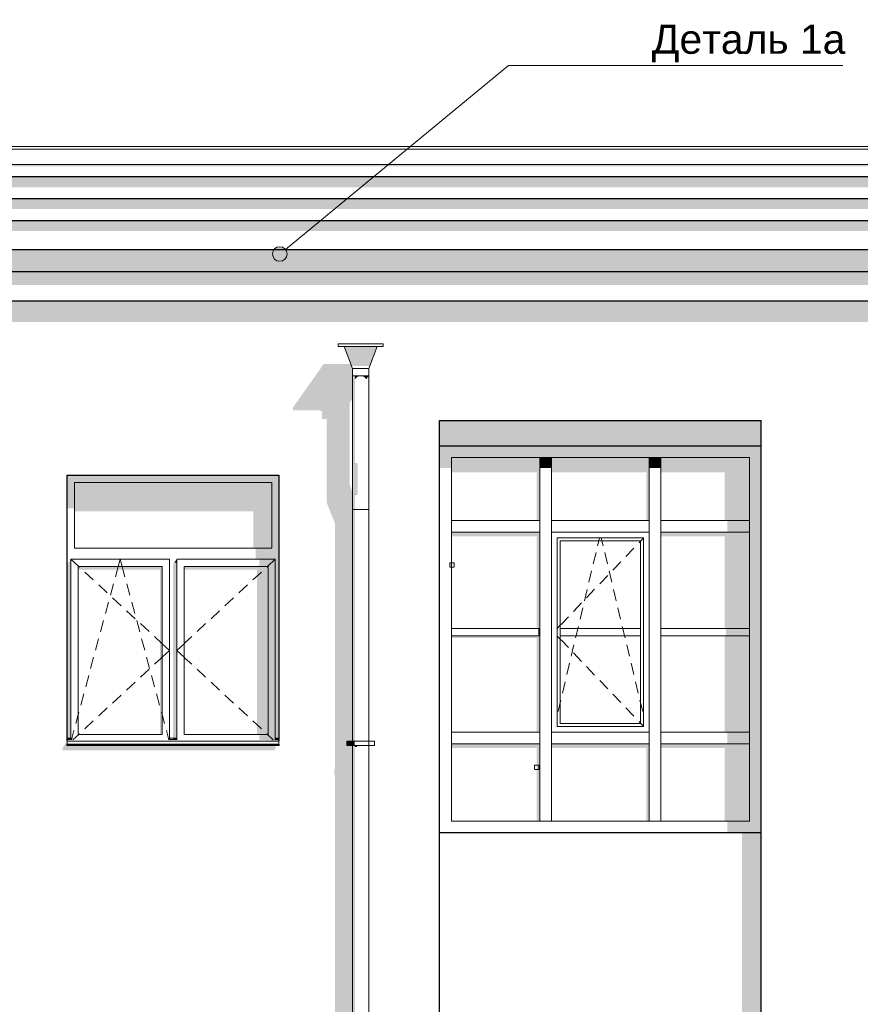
# Model space of a CAD drawing. Header units: millimetres. Extents: x -95523 to 190468, y -7401 to 17692.
# Tile 23 of 139: x -58042 to -52288, y 6627 to 13369. Entities that reach past the tile are written whole.
import ezdxf

# ---------------------------------------------------------------- set-up
doc = ezdxf.new("R2010")
doc.units = ezdxf.units.MM
doc.header["$MEASUREMENT"] = 0
doc.set_wipeout_variables(frame=1)
doc.linetypes.add('Wipeout_Contour', pattern=[1000, 0, -1000])
doc.linetypes.add('Невидимая', pattern=[3.912222, 2.822222, -1.09])
for name, color, linetype, lineweight in [('Р_Фасад в осях 1-24_2_0_Ном._пера__1', 7, 'Continuous', 15), ('Р_Фасад в осях 1-24_2_1 Молдинги_Ном._пера__2', 8, 'Continuous', 15), ('Р_Фасад в осях 1-24_2_1 Молдинги_Ном._пера__21', 7, 'Continuous', 30), ('Р_Фасад в осях 1-24_2_Аннотация - Выносная Надпись.Фасад фрагмент_Ном._пера__1', 7, 'Continuous', 15), ('Р_Фасад в осях 1-24_2_Конструктив - Навесные Стены_Ном._пера__1', 7, 'Continuous', 15), ('Р_Фасад в осях 1-24_2_Конструктив - Навесные Стены_Ном._пера__2', 8, 'Continuous', 15), ('Р_Фасад в осях 1-24_2_Конструктив - Стены Несущие_Ном._пера__1', 7, 'Continuous', 15), ('Р_Фасад в осях 1-24_2_Конструктив - Стены Несущие_Ном._пера__2', 8, 'Continuous', 15), ('Р_Фасад в осях 1-24_2_Конструктив - Стены Несущие_Ном._пера__21', 7, 'Continuous', 30), ('Р_Фасад в осях 1-24_2_Новый_1 ВОДОСТОК_Ном._пера__141', 7, 'Continuous', 20), ('Р_Фасад в осях 1-24_2_Новый_1 ВОДОСТОК_Ном._пера__2', 8, 'Continuous', 15), ('Р_Фасад в осях 1-24_2_Новый_1_Конструктив-парапет_Ном._пера__2', 8, 'Continuous', 15), ('Р_Фасад в осях 1-24_2_Новый_1_Конструктив-парапет_Ном._пера__21', 7, 'Continuous', 30), ('Р_Фасад в осях 1-24_2_Новый_Фартук парапета_Ном._пера__1', 7, 'Continuous', 15), ('Р_Фасад в осях 1-24_2_Фартук парапета_Ном._пера__1', 7, 'Continuous', 15)]:
    doc.layers.add(name, color=color, linetype=linetype, lineweight=lineweight)
doc.layers.add('Р_Фасад в осях 1-24_2_Аннотация - Выносная Надпись.Фасад фрагмент', color=7, linetype='Continuous')
doc.layers.add('Р_Фасад в осях 1-24_2_Конструктив - Навесные Стены_Ном._пера__87', color=7, linetype='Continuous', lineweight=20, true_color=0x6a6a6a)
doc.styles.add('СГЕНЕРИР_СТИЛЬ_1', font='arial.ttf')

msp = doc.modelspace()

# ---------------------------------------------------------------- hatches: boundary and pattern name
at = {"layer": 'Р_Фасад в осях 1-24_2_1 Молдинги_Ном._пера__2', "linetype": 'Continuous', "lineweight": 0, "true_color": 0x3f3f3f}
for points in [[(-79196.2, 12377.1), (-79196.2, 12364.4), (-50666.2, 12364.4), (-50666.2, 12360.4), (-49501.9, 12360.4), (-49549.9, 12292.5), (-49341.1, 12292.5), (-49382.6, 12401.4), (-50450.8, 12401.4), (-50450.8, 12394.2), (-50450.8, 12377.1)], [(-79246.2, 12292.5), (-79246.2, 12221.8), (-49599.9, 12221.8), (-49656, 12142.5), (-49337.1, 12142.5), (-49337.1, 12282), (-49341.1, 12292.5)], [(-49337.1, 12142.5), (-79296.2, 12142.5), (-79296.2, 12071.8), (-49706, 12071.8), (-49762, 11992.5), (-49396.5, 11992.5), (-49369.9, 12030), (-49369.9, 12071.8), (-49337.1, 12071.8)], [(-49337.1, 11992.5), (-79346.2, 11992.5), (-79346.2, 11921.8), (-49812, 11921.8), (-49839.9, 11882.3), (-49839.9, 11862.3), (-49654.1, 11862.3), (-49639.9, 11853.8), (-49639.9, 11803.8), (-49607.7, 11803.8), (-49607.7, 11792.5), (-49345, 11792.5), (-49452.1, 11852.2), (-49452.1, 11913.8), (-49446.5, 11921.8), (-49337.1, 11921.8)], [(-79466.2, 11642.5), (-49337.1, 11642.5), (-49337.1, 11792.5), (-79466.2, 11792.5)], [(-49337.1, 11642.5), (-79516.2, 11642.5), (-79516.2, 11552.1), (-49777.7, 11552.1), (-49777.7, 11466.8), (-49771.8, 11447.1), (-49763.5, 11442.5), (-49337.1, 11442.5), (-49337.1, 11452.9), (-49515, 11552.1), (-49337.1, 11552.1)]]:
    msp.add_hatch(color=250, dxfattribs=at).paths.add_polyline_path(points)
at = {"layer": 'Р_Фасад в осях 1-24_2_Аннотация - Выносная Надпись.Фасад фрагмент', "linetype": 'Continuous', "lineweight": 0, "true_color": 0x000000}
msp.add_hatch(color=18, dxfattribs=at).paths.add_polyline_path([(-56311.9, 11764.6), (-56308.1, 11745.4), (-56297.3, 11729.2), (-56281, 11718.4), (-56261.9, 11714.6), (-56242.8, 11718.4), (-56226.5, 11729.2), (-56215.7, 11745.4), (-56211.9, 11764.6), (-56215.7, 11783.7), (-56226.5, 11799.9), (-56242.8, 11810.8), (-56261.9, 11814.6), (-56281, 11810.8), (-56297.3, 11799.9), (-56308.1, 11783.7)])
at = {"layer": 'Р_Фасад в осях 1-24_2_Конструктив - Навесные Стены_Ном._пера__2', "linetype": 'Continuous', "lineweight": 0, "true_color": 0x3f3f3f}
for points in [[(-55167.2, 10450), (-55087.2, 10370), (-54442.2, 10370), (-54442.2, 10450)], [(-55087.2, 10370), (-55167.2, 10450), (-55167.2, 10298.7), (-55087.2, 10298.7)], [(-54442.2, 10370), (-53692.2, 10370), (-53692.2, 10450), (-54442.2, 10450)], [(-53692.2, 10370), (-53047.2, 10370), (-52967.2, 10450), (-53692.2, 10450)], [(-53047.2, 9900), (-52967.2, 9900), (-52967.2, 10450), (-53047.2, 10370)], [(-54482.2, 10370), (-55087.2, 10370), (-55087.2, 10270.4), (-54502.2, 10270.4), (-54502.2, 9940), (-54482.2, 9940)], [(-54402.2, 10370), (-54482.2, 10370), (-54482.2, 10298.7), (-54402.2, 10298.7)], [(-53732.2, 10370), (-54402.2, 10370), (-54402.2, 10270.4), (-53752.2, 10270.4), (-53752.2, 9940), (-53732.2, 9940)], [(-53652.2, 10370), (-53732.2, 10370), (-53732.2, 10298.7), (-53652.2, 10298.7)], [(-53652.2, 10270.4), (-53217.2, 10270.4), (-53217.2, 9940), (-53047.2, 9940), (-53047.2, 10370), (-53652.2, 10370)], [(-53047.2, 9940), (-53197.2, 9940), (-53197.2, 9860), (-53047.2, 9860)], [(-55087.2, 9831.7), (-54502.2, 9831.7), (-54502.2, 9200), (-54482.2, 9200), (-54482.2, 9860), (-55087.2, 9860)], [(-53652.2, 9860), (-53652.2, 9831.7), (-53217.2, 9831.7), (-53217.2, 9200), (-53047.2, 9200), (-53047.2, 9860)], [(-53047.2, 8450), (-52967.2, 8450), (-52967.2, 9900), (-53047.2, 9900)], [(-54492.2, 9200), (-54492.2, 9150), (-54482.2, 9150), (-54482.2, 9200)], [(-53207.2, 9200), (-53207.2, 9150), (-53047.2, 9150), (-53047.2, 9200)], [(-54482.2, 9150), (-55087.2, 9150), (-55087.2, 9135.9), (-54502.2, 9135.9), (-54502.2, 8490), (-54482.2, 8490)], [(-53217.2, 8490), (-53047.2, 8490), (-53047.2, 9150), (-53217.2, 9150)], [(-53047.2, 8490), (-53197.2, 8490), (-53197.2, 8410), (-53047.2, 8410)], [(-52967.2, 7800), (-52967.2, 8450), (-53047.2, 8450), (-53047.2, 7880)], [(-55087.2, 8410), (-55087.2, 8381.7), (-54502.2, 8381.7), (-54502.2, 7880), (-54482.2, 7880), (-54482.2, 8410)], [(-53732.2, 8410), (-54402.2, 8410), (-54402.2, 8381.7), (-53752.2, 8381.7), (-53752.2, 7880), (-53732.2, 7880)], [(-53652.2, 8410), (-53652.2, 8381.7), (-53217.2, 8381.7), (-53217.2, 7880), (-53047.2, 7880), (-53047.2, 8410)], [(-53047.2, 7880), (-53197.2, 7880), (-53197.2, 7800), (-52967.2, 7800)]]:
    msp.add_hatch(color=250, dxfattribs=at).paths.add_polyline_path(points)
at = {"layer": 'Р_Фасад в осях 1-24_2_Конструктив - Стены Несущие_Ном._пера__2', "linetype": 'Continuous', "lineweight": 0, "true_color": 0x3f3f3f}
for points in [[(-56171.8, 10713.3), (-56171.8, 10693.3), (-55986, 10693.3), (-55971.8, 10684.7), (-55971.8, 10634.7), (-55939.6, 10634.7), (-55939.6, 10062.3), (-55933.6, 10044), (-55884.6, 9921.9), (-55884.6, 8245.2), (-55887.5, 8232.7), (-55887.5, 8202.7), (-55884.6, 8194.4), (-55884.6, 7550), (-55763, 7550), (-55763, 8399.6), (-55803, 8399.6), (-55803, 8429.6), (-55763, 8429.6), (-55763, 10133.5), (-55784, 10185.8), (-55784, 10744.7), (-55763, 10774.4), (-55763, 10890), (-56046.8, 10890)], [(-52967.2, 10450), (-52967.2, 10624), (-55167.2, 10624), (-55167.2, 10450)], [(-57667.2, 10200), (-56317.2, 10200), (-56267.2, 10200), (-56267.2, 10250), (-57717.2, 10250), (-57717.2, 10200)], [(-57717.2, 10023.7), (-57667.2, 10023.7), (-57667.2, 10200), (-57717.2, 10200)], [(-56317.2, 10200), (-57667.2, 10200), (-57667.2, 10002.5), (-56442.2, 10002.5), (-56442.2, 9750), (-56317.2, 9750)], [(-56292.2, 8450), (-56267.2, 8450), (-56267.2, 10200), (-56317.2, 10200), (-56317.2, 9750), (-56317.2, 9675), (-56292.2, 9675)], [(-56317.2, 9750), (-56427.2, 9750), (-56427.2, 9675), (-56317.2, 9675)], [(-57692.2, 9675), (-57717.2, 9639.6), (-57717.2, 8450), (-57692.2, 8450)], [(-56992.2, 9639.6), (-56992.2, 8450), (-56967.2, 8450), (-56967.2, 9650), (-56984.9, 9650)], [(-56984.9, 9650), (-56967.2, 9650), (-56967.2, 9675)], [(-56402.2, 9625), (-56292.2, 9625), (-56292.2, 9675), (-56402.2, 9675)], [(-57067.2, 9625), (-57642.2, 9625), (-57642.2, 9603.8), (-57082.2, 9603.8), (-57082.2, 8475), (-57067.2, 8475)], [(-56342.2, 9625), (-56917.2, 9625), (-56917.2, 9603.8), (-56417.2, 9603.8), (-56417.2, 8475), (-56342.2, 8475)], [(-56342.2, 9625), (-56342.2, 8475), (-56292.2, 8475), (-56292.2, 9625)], [(-57717.2, 8430), (-57747.2, 8385.7), (-57747.2, 8365.7), (-56297.2, 8365.7), (-56287.2, 8389.8), (-56294.4, 8389.8), (-56287.5, 8400), (-57717.2, 8400)], [(-57716.2, 8440), (-57692.2, 8440), (-57692.2, 8450), (-57716.2, 8450)], [(-57692.2, 8440), (-57716.2, 8440), (-57692.2, 8438.5)], [(-56967.2, 8450), (-56991.2, 8450), (-56991.2, 8440), (-56967.2, 8440)], [(-56967.2, 8440), (-56991.2, 8440), (-56967.2, 8438.5)], [(-56292.2, 8475), (-56402.2, 8475), (-56402.2, 8438.5), (-56292.2, 8438.5)], [(-56267.2, 8430), (-56267.2, 8440), (-56292.2, 8440), (-56292.2, 8438.5), (-56402.2, 8438.5)], [(-56267.2, 8450), (-56292.2, 8450), (-56292.2, 8440), (-56267.2, 8440)], [(-56267.2, 8408.1), (-57717.2, 8408.1), (-57717.2, 8400), (-56267.2, 8400)], [(-53097.2, 7800), (-53097.2, 7550), (-52967.2, 7550), (-52967.2, 7800)], [(-55884.6, 4245.2), (-55887.5, 4232.7), (-55887.5, 4202.7), (-55884.6, 4194.4), (-55884.6, 3850), (-55763, 3850), (-55763, 4399.6), (-55803, 4399.6), (-55803, 4429.6), (-55763, 4429.6), (-55763, 6399.6), (-55803, 6399.6), (-55803, 6429.6), (-55763, 6429.6), (-55763, 7550), (-55884.6, 7550), (-55884.6, 6245.2), (-55887.5, 6232.7), (-55887.5, 6202.7), (-55884.6, 6194.4)], [(-52967.2, 7550), (-53097.2, 7550), (-53097.2, 6550), (-52967.2, 6550)]]:
    msp.add_hatch(color=250, dxfattribs=at).paths.add_polyline_path(points)
at = {"layer": 'Р_Фасад в осях 1-24_2_Новый_1 ВОДОСТОК_Ном._пера__2', "linetype": 'Continuous', "lineweight": 0, "true_color": 0x3f3f3f}
for points in [[(-55595.8, 11130), (-55820.1, 11130), (-55770.1, 10998.6), (-55645.9, 10998.6)], [(-55763, 10930), (-55763, 10339.8), (-55758.8, 10337.1), (-55758.8, 10930)], [(-55746.9, 10930), (-55758.8, 10930), (-55758.8, 10337.1), (-55746.9, 10334.9)], [(-55729, 10930), (-55746.9, 10930), (-55746.9, 10907.2), (-55729, 10924.1)], [(-55708, 10930), (-55729, 10930), (-55729, 10924.1)], [(-55686.9, 10930), (-55708, 10930), (-55686.9, 10924.1)], [(-55669.1, 10930), (-55686.9, 10930), (-55686.9, 10924.1), (-55669.1, 10907.2)], [(-55669.1, 10930), (-55669.1, 10907.2), (-55657.2, 10924.1), (-55657.2, 10930)], [(-55657.2, 10930), (-55657.2, 10924.1), (-55653, 10930)], [(-55763, 10339.8), (-55763, 10125.2), (-55758.8, 10122.5), (-55758.8, 10337.1)], [(-55758.8, 10337.1), (-55758.8, 10122.5), (-55746.9, 10120.3), (-55746.9, 10334.9)], [(-55746.9, 10334.9), (-55746.9, 10120.3), (-55729, 10118.7), (-55729, 10333.4)], [(-55758.8, 10122.5), (-55763, 10125.2), (-55763, 10015.2), (-55758.8, 10015.2)], [(-55746.9, 10120.3), (-55758.8, 10122.5), (-55758.8, 10015.2), (-55746.9, 10015.2)], [(-55746.9, 10116.6), (-55729, 10118.7), (-55746.9, 10120.3)], [(-55758.8, 10015.2), (-55763, 10015.2), (-55763, 8429.6), (-55758.8, 8429.6)], [(-55758.8, 10015.2), (-55758.8, 8429.6), (-55746.9, 8429.6), (-55746.9, 10015.2)], [(-55803, 8399.6), (-55765, 8399.6), (-55765, 8429.6), (-55803, 8429.6)], [(-55765, 8399.6), (-55760.6, 8399.6), (-55760.6, 8429.6), (-55765, 8429.6)], [(-55760.6, 8399.6), (-55748.3, 8399.6), (-55748.3, 8429.6), (-55760.6, 8429.6)], [(-55763, 8399.6), (-55763, 6429.6), (-55758.8, 6429.6), (-55758.8, 8399.6)], [(-55746.9, 8399.6), (-55758.8, 8399.6), (-55758.8, 6429.6), (-55746.9, 6429.6)], [(-55729, 8399.6), (-55746.9, 8399.6), (-55746.9, 8389.2), (-55737.2, 8389.2), (-55729, 8395.9)], [(-55729, 8399.6), (-55729, 8395.9), (-55710.6, 8395.9), (-55708, 8397.2), (-55708, 8399.6)], [(-55686.9, 8399.6), (-55708, 8399.6), (-55708, 8397.2), (-55687.9, 8397.2), (-55686.9, 8397.5)], [(-55686.9, 8399.6), (-55686.9, 8397.5), (-55669.1, 8397.5), (-55669.1, 8399.6)], [(-55657.2, 8399.6), (-55669.1, 8399.6), (-55669.1, 8397.6), (-55657.2, 8397.6)], [(-55657.2, 8399.6), (-55657.2, 8397.6), (-55653, 8397.3), (-55653, 8399.6)]]:
    msp.add_hatch(color=250, dxfattribs=at).paths.add_polyline_path(points)
at = {"layer": 'Р_Фасад в осях 1-24_2_Новый_1_Конструктив-парапет_Ном._пера__2', "linetype": 'Continuous', "lineweight": 0, "true_color": 0x3f3f3f}
for points in [[(-79617.2, 11299.7), (-55167.2, 11299.7), (-55167.2, 11442.5), (-79617.2, 11442.5)], [(-55167.2, 11299.7), (-49967.2, 11299.7), (-49967.2, 11442.5), (-55167.2, 11442.5)], [(-56046.8, 10890), (-55763, 10890), (-55763, 10980), (-55774.5, 11010.2), (-55961.8, 11010.2)]]:
    msp.add_hatch(color=250, dxfattribs=at).paths.add_polyline_path(points)

# ---------------------------------------------------------------- linework, layer by layer
at = {"layer": 'Р_Фасад в осях 1-24_2_0_Ном._пера__1', "color": 7, "linetype": 'Невидимая', "lineweight": 15, "flags": 128}
for points in [[(-55097.2, 9650), (-55067.2, 9650), (-55067.2, 9620), (-55097.2, 9620)], [(-54517.2, 8265), (-54487.2, 8265), (-54487.2, 8235), (-54517.2, 8235)]]:
    msp.add_lwpolyline(points, close=True, dxfattribs=at)
at = {"layer": 'Р_Фасад в осях 1-24_2_1 Молдинги_Ном._пера__21', "color": 7, "linetype": 'Continuous', "lineweight": 30}
for p, q in [((-49341.1, 12292.5), (-79196.2, 12292.5)), ((-49337.1, 12142.5), (-79246.2, 12142.5)), ((-49337.1, 11992.5), (-79296.2, 11992.5)), ((-49337.1, 11792.5), (-79346.2, 11792.5)), ((-49337.1, 11642.5), (-79466.2, 11642.5)), ((-49337.1, 11442.5), (-79516.2, 11442.5))]:
    msp.add_line(p, q, dxfattribs=at)
at = {"layer": 'Р_Фасад в осях 1-24_2_Аннотация - Выносная Надпись.Фасад фрагмент_Ном._пера__1', "color": 7, "linetype": 'Continuous', "lineweight": 15}
msp.add_line((-56223.3, 11796.4), (-54696.5, 13054.6), dxfattribs=at)
msp.add_circle((-56261.9, 11764.6), 50, dxfattribs=at)
at = {"layer": 'Р_Фасад в осях 1-24_2_Конструктив - Навесные Стены_Ном._пера__1', "color": 7, "linetype": 'Continuous', "lineweight": 15}
for p, q in [((-54482.2, 9940), (-54482.2, 10370)), ((-54482.2, 10370), (-54402.2, 10370)), ((-54402.2, 9940), (-54402.2, 10370)), ((-53732.2, 9940), (-53732.2, 10370)), ((-53732.2, 10370), (-53652.2, 10370)), ((-53652.2, 9940), (-53652.2, 10370)), ((-54482.2, 9900), (-54482.2, 9940)), ((-54402.2, 9900), (-54402.2, 9940)), ((-53732.2, 9900), (-53732.2, 9940)), ((-53652.2, 9900), (-53652.2, 9940)), ((-54482.2, 8490), (-54482.2, 9860)), ((-54402.2, 8490), (-54402.2, 9860)), ((-53732.2, 8450), (-53732.2, 9860)), ((-53652.2, 8490), (-53652.2, 9860)), ((-54362.2, 9820), (-54362.2, 8530)), ((-53772.2, 9820), (-54362.2, 9820)), ((-53792.2, 9800), (-54342.2, 9800)), ((-54342.2, 9800), (-54342.2, 9200)), ((-54085.8, 9767.2), (-54077.9, 9800)), ((-54077.9, 9800), (-54073.2, 9820)), ((-54056.4, 9800), (-54061.2, 9820)), ((-54048.6, 9767.2), (-54056.4, 9800)), ((-53792.2, 9797.9), (-53802.4, 9787.2)), ((-53772.2, 9818.8), (-53792.2, 9797.9)), ((-53792.2, 9200), (-53792.2, 9800)), ((-53772.2, 8530), (-53772.2, 9820)), ((-54115.4, 9643), (-54096.8, 9720.8)), ((-54018.9, 9643), (-54037.5, 9720.8)), ((-53837, 9751), (-53892.2, 9693.1)), ((-53926.8, 9657), (-53982, 9599.1)), ((-54145.6, 9516.6), (-54127, 9594.4)), ((-53988.7, 9516.6), (-54007.3, 9594.4)), ((-54016.6, 9563), (-54071.8, 9505.1)), ((-54175.8, 9390.1), (-54157.2, 9467.9)), ((-54106.4, 9469), (-54161.6, 9411.1)), ((-53958.6, 9390.1), (-53977.1, 9467.9)), ((-54196.2, 9375), (-54251.4, 9317.1)), ((-54206, 9263.7), (-54187.4, 9341.5)), ((-53928.4, 9263.7), (-53946.9, 9341.5)), ((-54286, 9281), (-54331.9, 9232.8)), ((-55087.2, 9200), (-54482.2, 9200)), ((-54342.2, 9222.1), (-54362.2, 9201.2)), ((-54331.9, 9232.8), (-54342.2, 9222.1)), ((-54342.2, 9150), (-54342.2, 9200)), ((-54342.2, 9200), (-53792.2, 9200)), ((-54233.2, 9150), (-54221.2, 9200)), ((-54221.2, 9200), (-54217.6, 9215)), ((-53913.2, 9200), (-53916.7, 9215)), ((-53901.2, 9150), (-53913.2, 9200)), ((-53792.2, 9200), (-53792.2, 9150)), ((-53652.2, 9200), (-53047.2, 9200)), ((-54482.2, 9150), (-55087.2, 9150)), ((-54342.2, 9127.9), (-54362.2, 9148.8)), ((-53792.2, 9150), (-54342.2, 9150)), ((-54342.2, 9150), (-54342.2, 8550)), ((-54331.9, 9117.2), (-54342.2, 9127.9)), ((-54286, 9069), (-54331.9, 9117.2)), ((-54236.2, 9137.2), (-54233.2, 9150)), ((-53898.2, 9137.2), (-53901.2, 9150)), ((-53792.2, 8550), (-53792.2, 9150)), ((-53047.2, 9150), (-53652.2, 9150)), ((-54266.4, 9010.8), (-54247.8, 9088.6)), ((-53868, 9010.8), (-53886.5, 9088.6)), ((-54196.2, 8975), (-54251.4, 9032.9)), ((-54296.6, 8884.3), (-54278, 8962.1)), ((-54106.4, 8881), (-54161.6, 8938.9)), ((-53837.8, 8884.3), (-53856.4, 8962.1)), ((-54326.8, 8757.9), (-54308.2, 8835.7)), ((-54016.6, 8787), (-54071.8, 8844.9)), ((-53807.6, 8757.9), (-53826.2, 8835.7)), ((-54342.2, 8693.4), (-54338.4, 8709.3)), ((-53926.8, 8693), (-53982, 8750.9)), ((-53792.2, 8693.4), (-53796, 8709.3)), ((-54357, 8631.4), (-54342.2, 8693.4)), ((-53837, 8599), (-53892.2, 8656.9)), ((-53777.4, 8631.4), (-53792.2, 8693.4)), ((-53792.2, 8552.1), (-53802.4, 8562.8)), ((-54362.2, 8530), (-53772.2, 8530)), ((-54342.2, 8550), (-53792.2, 8550)), ((-53772.2, 8531.2), (-53792.2, 8552.1)), ((-54482.2, 8450), (-54482.2, 8490)), ((-54402.2, 8450), (-54402.2, 8490)), ((-53652.2, 8450), (-53652.2, 8490)), ((-54482.2, 7880), (-54482.2, 8410)), ((-54402.2, 7880), (-54402.2, 8410)), ((-53732.2, 7880), (-53732.2, 8410)), ((-53652.2, 7880), (-53652.2, 8410)), ((-54402.2, 7880), (-54482.2, 7880)), ((-53652.2, 7880), (-53732.2, 7880))]:
    msp.add_line(p, q, dxfattribs=at)
at = {"layer": 'Р_Фасад в осях 1-24_2_Конструктив - Навесные Стены_Ном._пера__87', "color": 251, "linetype": 'Continuous', "lineweight": 20, "true_color": 0x6a6a6a}
for p, q in [((-55087.2, 10370), (-54482.2, 10370)), ((-55087.2, 9940), (-55087.2, 10370)), ((-54402.2, 10370), (-53732.2, 10370)), ((-53652.2, 10370), (-53047.2, 10370)), ((-53047.2, 9940), (-53047.2, 10370)), ((-54482.2, 9940), (-55087.2, 9940)), ((-55087.2, 9900), (-55087.2, 9940)), ((-53732.2, 9940), (-54402.2, 9940)), ((-53047.2, 9940), (-53652.2, 9940)), ((-53047.2, 9940), (-53047.2, 9860)), ((-55087.2, 9860), (-55087.2, 9900)), ((-55087.2, 8490), (-55087.2, 9860)), ((-54482.2, 9860), (-55087.2, 9860)), ((-54482.2, 9900), (-54482.2, 9860)), ((-54402.2, 9860), (-54402.2, 9900)), ((-53732.2, 9860), (-54402.2, 9860)), ((-53732.2, 9900), (-53732.2, 9860)), ((-53652.2, 9860), (-53652.2, 9900)), ((-53047.2, 9860), (-53652.2, 9860)), ((-53047.2, 8490), (-53047.2, 9860)), ((-54482.2, 8490), (-55087.2, 8490)), ((-55087.2, 8410), (-55087.2, 8490)), ((-54482.2, 8450), (-54482.2, 8410)), ((-53732.2, 8490), (-54402.2, 8490)), ((-54402.2, 8410), (-54402.2, 8450)), ((-53732.2, 8450), (-53732.2, 8410)), ((-53047.2, 8490), (-53652.2, 8490)), ((-53652.2, 8410), (-53652.2, 8450)), ((-53047.2, 8490), (-53047.2, 8410)), ((-55087.2, 7880), (-55087.2, 8410)), ((-54482.2, 8410), (-55087.2, 8410)), ((-53732.2, 8410), (-54402.2, 8410)), ((-53047.2, 8410), (-53652.2, 8410)), ((-53047.2, 7880), (-53047.2, 8410)), ((-54482.2, 7880), (-55087.2, 7880)), ((-53732.2, 7880), (-54402.2, 7880)), ((-53047.2, 7880), (-53652.2, 7880))]:
    msp.add_line(p, q, dxfattribs=at)
at = {"layer": 'Р_Фасад в осях 1-24_2_Конструктив - Стены Несущие_Ном._пера__1', "color": 7, "linetype": 'Continuous', "lineweight": 15}
for p, q in [((-57667.2, 10200), (-57667.2, 9750)), ((-56317.2, 10200), (-57667.2, 10200)), ((-56317.2, 9750), (-56317.2, 10200)), ((-57667.2, 9750), (-56317.2, 9750)), ((-57692.2, 9625), (-57692.2, 9675)), ((-57692.2, 9675), (-57017.2, 9675)), ((-57692.2, 9675), (-57638.2, 9625)), ((-57368.2, 9625), (-57354.7, 9675)), ((-57341.2, 9625), (-57354.7, 9675)), ((-57017.2, 9675), (-57017.2, 9625)), ((-56967.2, 9625), (-56967.2, 9675)), ((-56967.2, 9675), (-56292.2, 9675)), ((-56292.2, 9675), (-56346.2, 9625)), ((-56292.2, 9675), (-56292.2, 9625)), ((-57692.2, 8475), (-57692.2, 9625)), ((-57642.2, 9625), (-57642.2, 8475)), ((-57067.2, 9625), (-57642.2, 9625)), ((-57638.2, 9625), (-57633.5, 9620.6)), ((-57596.8, 9586.7), (-57538.1, 9532.3)), ((-57387.2, 9554.6), (-57375.5, 9597.8)), ((-57375.5, 9597.8), (-57368.2, 9625)), ((-57333.8, 9597.8), (-57341.2, 9625)), ((-57322.2, 9554.6), (-57333.8, 9597.8)), ((-57067.2, 8475), (-57067.2, 9625)), ((-57017.2, 9625), (-57017.2, 8475)), ((-56967.2, 8475), (-56967.2, 9625)), ((-56917.2, 9625), (-56917.2, 8475)), ((-56342.2, 9625), (-56917.2, 9625)), ((-56387.6, 9586.7), (-56446.3, 9532.3)), ((-56346.2, 9625), (-56350.9, 9620.6)), ((-56342.2, 8475), (-56342.2, 9625)), ((-56292.2, 9625), (-56292.2, 8475)), ((-57421.1, 9429), (-57400.2, 9506.3)), ((-57288.3, 9429), (-57309.1, 9506.3)), ((-57501.4, 9498.4), (-57442.7, 9444)), ((-56483, 9498.4), (-56541.7, 9444)), ((-57455, 9303.5), (-57434.1, 9380.8)), ((-57406, 9410), (-57347.3, 9355.7)), ((-57254.4, 9303.5), (-57275.2, 9380.8)), ((-56578.3, 9410), (-56637, 9355.7)), ((-57310.6, 9321.7), (-57251.9, 9267.4)), ((-56673.7, 9321.7), (-56732.4, 9267.4)), ((-57488.9, 9178), (-57468, 9255.3)), ((-57220.5, 9178), (-57241.4, 9255.3)), ((-57215.2, 9233.4), (-57156.5, 9179)), ((-56769.1, 9233.4), (-56827.8, 9179)), ((-57522.7, 9052.5), (-57501.9, 9129.8)), ((-57186.6, 9052.5), (-57207.5, 9129.8)), ((-57119.8, 9145.1), (-57075.9, 9104.4)), ((-57075.9, 9104.4), (-57067.2, 9096.3)), ((-56908.5, 9104.4), (-56917.2, 9096.3)), ((-56864.5, 9145.1), (-56908.5, 9104.4)), ((-57067.2, 9096.3), (-57017.2, 9050)), ((-57067.2, 9003.7), (-57017.2, 9050)), ((-56917.2, 9096.3), (-56967.2, 9050)), ((-56917.2, 9003.7), (-56967.2, 9050)), ((-57556.6, 8927), (-57535.8, 9004.3)), ((-57152.7, 8927), (-57173.6, 9004.3)), ((-57119.8, 8954.9), (-57075.9, 8995.6)), ((-57075.9, 8995.6), (-57067.2, 9003.7)), ((-56908.5, 8995.6), (-56917.2, 9003.7)), ((-56864.5, 8954.9), (-56908.5, 8995.6)), ((-57215.2, 8866.6), (-57156.5, 8921)), ((-56769.1, 8866.6), (-56827.8, 8921)), ((-57590.5, 8801.5), (-57569.7, 8878.8)), ((-57310.6, 8778.3), (-57251.9, 8832.6)), ((-57118.8, 8801.5), (-57139.7, 8878.8)), ((-56673.7, 8778.3), (-56732.4, 8832.6)), ((-57624.4, 8676), (-57603.6, 8753.2)), ((-57406, 8690), (-57347.3, 8744.3)), ((-57085, 8676), (-57105.8, 8753.2)), ((-56578.3, 8690), (-56637, 8744.3)), ((-57501.4, 8601.6), (-57442.7, 8656)), ((-56483, 8601.6), (-56541.7, 8656)), ((-57658.3, 8550.5), (-57642.2, 8610.2)), ((-57642.2, 8610.2), (-57637.4, 8627.7)), ((-57596.8, 8513.3), (-57538.1, 8567.7)), ((-57067.2, 8610.2), (-57071.9, 8627.7)), ((-57051.1, 8550.5), (-57067.2, 8610.2)), ((-56387.6, 8513.3), (-56446.3, 8567.7)), ((-57688.5, 8438.5), (-57671.3, 8502.2)), ((-57020.8, 8438.5), (-57038, 8502.2)), ((-57692.2, 8450), (-57717.2, 8450)), ((-57692.2, 8440), (-57717.2, 8440)), ((-57717.2, 8430), (-57717.2, 8428.1)), ((-57717.2, 8428.1), (-57717.2, 8408.1)), ((-56267.2, 8428.1), (-57717.2, 8428.1)), ((-57692.2, 8438.5), (-57692.2, 8475)), ((-57677.6, 8438.5), (-57638.2, 8475)), ((-57642.2, 8475), (-57067.2, 8475)), ((-57638.2, 8475), (-57633.5, 8479.4)), ((-57017.2, 8475), (-57017.2, 8438.5)), ((-56967.2, 8450), (-57017.2, 8450)), ((-56967.2, 8440), (-57017.2, 8440)), ((-56967.2, 8438.5), (-56967.2, 8475)), ((-56917.2, 8475), (-56342.2, 8475)), ((-56346.2, 8475), (-56350.9, 8479.4)), ((-56306.8, 8438.5), (-56346.2, 8475)), ((-56292.2, 8475), (-56292.2, 8438.5)), ((-56267.2, 8450), (-56292.2, 8450)), ((-56267.2, 8440), (-56292.2, 8440)), ((-56267.2, 8430), (-56267.2, 8428.1)), ((-56267.2, 8428.1), (-56267.2, 8408.1)), ((-56267.2, 8408.1), (-57717.2, 8408.1))]:
    msp.add_line(p, q, dxfattribs=at)
at = {"layer": 'Р_Фасад в осях 1-24_2_Конструктив - Стены Несущие_Ном._пера__21', "color": 7, "linetype": 'Continuous', "lineweight": 30}
for p, q in [((-55167.2, 7550), (-55167.2, 10624)), ((-52967.2, 7550), (-52967.2, 10624)), ((-55167.2, 10450), (-52967.2, 10450)), ((-57717.2, 8430), (-57717.2, 10250)), ((-57717.2, 10250), (-56267.2, 10250)), ((-56267.2, 10250), (-56267.2, 8430)), ((-57717.2, 8400), (-57717.2, 8408.1)), ((-56267.2, 8400), (-57717.2, 8400)), ((-56267.2, 8408.1), (-56267.2, 8400)), ((-52967.2, 7800), (-55167.2, 7800)), ((-55167.2, 3850), (-55167.2, 7550)), ((-52967.2, 3850), (-52967.2, 7550))]:
    msp.add_line(p, q, dxfattribs=at)
at = {"layer": 'Р_Фасад в осях 1-24_2_Новый_1 ВОДОСТОК_Ном._пера__141', "color": 7, "linetype": 'Continuous', "lineweight": 20}
for p, q in [((-55863, 11150), (-55553, 11150)), ((-55863, 11150), (-55863, 11130)), ((-55863, 11130), (-55553, 11130)), ((-55820.1, 11130), (-55763, 10980)), ((-55653, 10980), (-55595.8, 11130)), ((-55553, 11130), (-55553, 11150)), ((-55763, 10980), (-55653, 10980)), ((-55763, 10980), (-55763, 10930)), ((-55763, 10930), (-55763, 10339.8)), ((-55763, 10930), (-55653, 10930)), ((-55653, 10930), (-55653, 10980)), ((-55653, 10930), (-55653, 10339.8)), ((-55763, 10339.8), (-55763, 10125.2)), ((-55653, 10339.8), (-55653, 10125.2)), ((-55763, 10125.2), (-55763, 10015.2)), ((-55653, 10125.2), (-55653, 10015.2)), ((-55763, 10015.2), (-55763, 8429.6)), ((-55758.8, 10015.2), (-55763, 10015.2)), ((-55746.9, 10015.2), (-55758.8, 10015.2)), ((-55729, 10015.2), (-55746.9, 10015.2)), ((-55708, 10015.2), (-55729, 10015.2)), ((-55686.9, 10015.2), (-55708, 10015.2)), ((-55669.1, 10015.2), (-55686.9, 10015.2)), ((-55657.2, 10015.2), (-55669.1, 10015.2)), ((-55653, 10015.2), (-55657.2, 10015.2)), ((-55653, 10015.2), (-55653, 8429.6)), ((-55803, 8429.6), (-55765, 8429.6)), ((-55803, 8399.6), (-55803, 8429.6)), ((-55765, 8429.6), (-55760.6, 8429.6)), ((-55765, 8399.6), (-55765, 8429.6)), ((-55760.6, 8429.6), (-55748.3, 8429.6)), ((-55748.3, 8429.6), (-55729.8, 8429.6)), ((-55729.8, 8429.6), (-55708, 8429.6)), ((-55708, 8429.6), (-55686.2, 8429.6)), ((-55686.2, 8429.6), (-55667.7, 8429.6)), ((-55667.7, 8429.6), (-55655.3, 8429.6)), ((-55655.3, 8429.6), (-55651, 8429.6)), ((-55651, 8429.6), (-55613, 8429.6)), ((-55651, 8399.6), (-55651, 8429.6)), ((-55613, 8399.6), (-55613, 8429.6)), ((-55803, 8399.6), (-55765, 8399.6)), ((-55765, 8399.6), (-55760.6, 8399.6)), ((-55763, 8399.6), (-55763, 6429.6)), ((-55760.6, 8399.6), (-55748.3, 8399.6)), ((-55748.3, 8399.6), (-55729.8, 8399.6)), ((-55729.8, 8399.6), (-55708, 8399.6)), ((-55708, 8399.6), (-55686.2, 8399.6)), ((-55686.2, 8399.6), (-55667.7, 8399.6)), ((-55667.7, 8399.6), (-55655.3, 8399.6)), ((-55655.3, 8399.6), (-55651, 8399.6)), ((-55653, 8399.6), (-55653, 6429.6)), ((-55651, 8399.6), (-55613, 8399.6))]:
    msp.add_line(p, q, dxfattribs=at)
at = {"layer": 'Р_Фасад в осях 1-24_2_Новый_1_Конструктив-парапет_Ном._пера__21', "color": 7, "linetype": 'Continuous', "lineweight": 30}
msp.add_line((-55167.2, 10624), (-52967.2, 10624), dxfattribs=at)
at = {"layer": 'Р_Фасад в осях 1-24_2_Новый_Фартук парапета_Ном._пера__1', "color": 7, "linetype": 'Continuous', "lineweight": 15}
msp.add_line((-79205.7, 12499.9), (-50637.2, 12499.9), dxfattribs=at)
at = {"layer": 'Р_Фасад в осях 1-24_2_Фартук парапета_Ном._пера__1', "color": 7, "linetype": 'Continuous', "lineweight": 15}
for p, q in [((-50637.2, 12499.9), (-79205.5, 12499.9)), ((-79187.2, 12482.5), (-50637.2, 12482.5)), ((-79187.2, 12377.1), (-50450.8, 12377.1))]:
    msp.add_line(p, q, dxfattribs=at)

# ---------------------------------------------------------------- wipeouts: each hides what was drawn before it
at = {"color": 254, "linetype": 'Wipeout_Contour', "lineweight": 0, "ltscale": 218691.898321}
msp.add_wipeout([(-53696.5, 13054.6), (-52407.9, 13054.6), (-52407.9, 13368.9), (-53696.5, 13368.9)], dxfattribs=at).dxf.layer = 'Р_Фасад в осях 1-24_2_Аннотация - Выносная Надпись.Фасад фрагмент'

# ---------------------------------------------------------------- next in the draw order: linework, layer by layer
at = {"layer": 'Р_Фасад в осях 1-24_2_Аннотация - Выносная Надпись.Фасад фрагмент_Ном._пера__1', "color": 7, "linetype": 'Continuous', "lineweight": 15}
for p, q in [((-54696.5, 13054.6), (-53696.5, 13054.6)), ((-53696.5, 13054.6), (-52407.9, 13054.6))]:
    msp.add_line(p, q, dxfattribs=at)

# ---------------------------------------------------------------- next in the draw order: texts
at = {"layer": 'Р_Фасад в осях 1-24_2_Аннотация - Выносная Надпись.Фасад фрагмент_Ном._пера__1', "color": 7, "linetype": 'Continuous', "lineweight": 15, "insert": (-53052.2, 13077.4), "char_height": 200, "attachment_point": 8, "style": 'СГЕНЕРИР_СТИЛЬ_1'}
msp.add_mtext('\\A1;Деталь 1а', dxfattribs=at)

doc.saveas('drawing.dxf')
